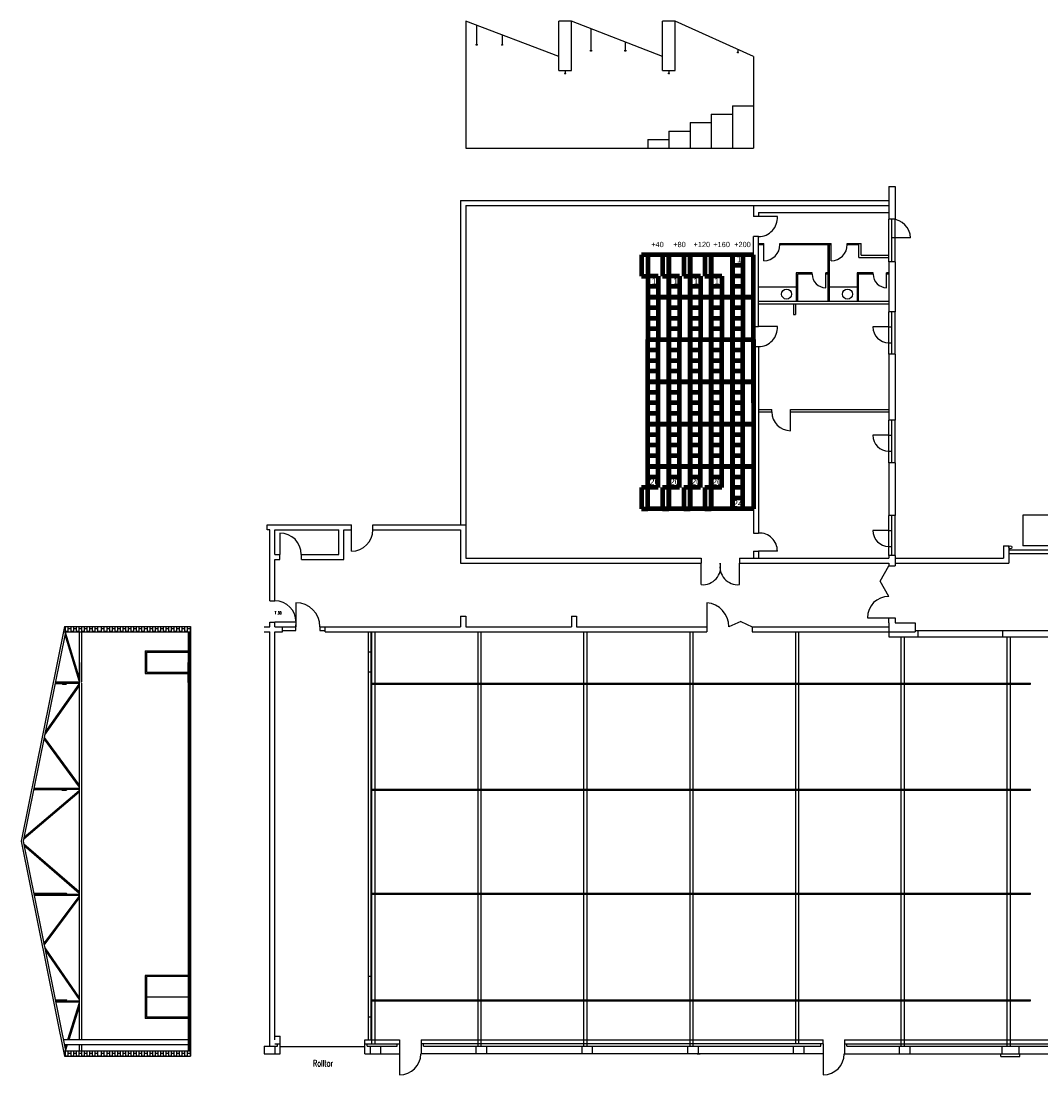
# Model space of a CAD drawing. Extents: x -72180 to 1827, y -17587 to 32277.
# Tile 1 of 3: x -72180 to -23993, y -17527 to 32277. Entities that reach past the tile are written whole.
import ezdxf

# ---------------------------------------------------------------- set-up
doc = ezdxf.new("R2010")
doc.units = 0
doc.header["$LTSCALE"] = 0.3
doc.header["$MEASUREMENT"] = 0
doc.linetypes.add('AUSGEZOGEN', pattern=[0])
doc.linetypes.add('GESTRICHELT', pattern=[0.75, 0.5, -0.25])
doc.layers.get('0').update_dxf_attribs({"linetype": 'AUSGEZOGEN'})
doc.layers.add('Tribühne', color=5, linetype='CONTINUOUS')
doc.styles.add('ARIAL', font='ARIAL')
doc.styles.add('SIMPLEX7', font='simplexn.shx', dxfattribs={"width": 0.7})

msp = doc.modelspace()

# ---------------------------------------------------------------- linework, layer by layer
at = {"ltscale": 500}
for p, q in [((-51172, 32277), (-51172, 26277)), ((-46772, 30607), (-51172, 32277)), ((-50654, 32081), (-50654, 31182)), ((-46772, 29937), (-46772, 32277)), ((-46172, 32277), (-46772, 32277)), ((-46172, 29937), (-46172, 32277)), ((-41872, 30607), (-46172, 32277)), ((-45253, 31920), (-45253, 30903)), ((-41272, 32277), (-41872, 32277)), ((-41872, 29937), (-41872, 32277)), ((-41272, 29937), (-41272, 32277)), ((-37572, 30607), (-41272, 32277)), ((-49454, 31625), (-49454, 31182)), ((-43630, 31290), (-43630, 30903)), ((-38311, 30941), (-38311, 30822)), ((-37572, 30607), (-37572, 26277)), ((-46772, 29937), (-46172, 29937)), ((-46472, 29937), (-46472, 29828)), ((-41872, 29937), (-41272, 29937)), ((-41572, 29937), (-41572, 29828)), ((-51172, 26277), (-37572, 26277)), ((-37332, 23233), (-37332, 23043)), ((-37572, 17843), (-37572, 22093)), ((-37332, 17843), (-37332, 22093)), ((-37572, 8083), (-37332, 8083)), ((-37572, 7223), (-37332, 7223)), ((-60192, -15872), (-60192, 3413)), ((-55772, -15872), (-55772, 3413)), ((-55642, -15872), (-55642, 3413)), ((-55642, 2453), (-55772, 2453)), ((-69330, 1018), (-69330, 1960)), ((-64280, 1018), (-64280, 1960)), ((-55642, 1503), (-55772, 1503)), ((-55642, -12882), (-55772, -12882)), ((-66250, -13842), (-64280, -13842)), ((-55642, -14802), (-55772, -14802)), ((-55942, -16200), (-59942, -16200))]:
    msp.add_line(p, q, dxfattribs=at)
for p, q in [((-31182, 24463), (-30882, 24463)), ((-31182, 24463), (-31182, 23233)), ((-30882, 24463), (-30882, 23473)), ((-51412, 23803), (-51412, 8473)), ((-51412, 23803), (-31182, 23803)), ((-51172, 23563), (-51172, 6893)), ((-51172, 23563), (-31182, 23563)), ((-37572, 23563), (-37572, 23043)), ((-30882, 23473), (-30882, 22913)), ((-37332, 23043), (-37572, 23043)), ((-37332, 23043), (-37572, 23043)), ((-37332, 23233), (-31182, 23233)), ((-36447, 23043), (-37332, 23043)), ((-31182, 23233), (-31182, 22913)), ((-30882, 22913), (-31182, 22913)), ((-31182, 20903), (-31182, 22913)), ((-31042, 20903), (-31042, 22913)), ((-30882, 20903), (-30882, 22913)), ((-37332, 22093), (-37572, 22093)), ((-30157, 22028), (-31042, 22028)), ((-37332, 21771), (-37082, 21771)), ((-37332, 21711), (-37082, 21711)), ((-37082, 21711), (-37082, 21771)), ((-37082, 20951), (-37082, 21711)), ((-36322, 21771), (-33902, 21771)), ((-36322, 21711), (-36322, 21771)), ((-36322, 21711), (-33902, 21711)), ((-34062, 21711), (-34062, 19033)), ((-34002, 21711), (-34002, 19033)), ((-33902, 21711), (-33902, 21771)), ((-33902, 20951), (-33902, 21711)), ((-33142, 21711), (-33142, 21771)), ((-33142, 21771), (-32492, 21771)), ((-33142, 21711), (-32592, 21711)), ((-32592, 21111), (-32592, 21711)), ((-32492, 21211), (-32492, 21771)), ((-32592, 21111), (-31182, 21111)), ((-32492, 21211), (-31182, 21211)), ((-31182, 20903), (-31182, 18538)), ((-30882, 20903), (-31182, 20903)), ((-30882, 20903), (-30882, 18538)), ((-35562, 20372), (-35562, 19033)), ((-34797, 20372), (-35562, 20372)), ((-35502, 20312), (-35502, 19033)), ((-34797, 20312), (-35502, 20312)), ((-34797, 20312), (-34797, 20372)), ((-34062, 20372), (-34162, 20372)), ((-34162, 20312), (-34162, 20372)), ((-34062, 20312), (-34162, 20312)), ((-34162, 19677), (-34162, 20312)), ((-32682, 20372), (-32682, 19033)), ((-31917, 20372), (-32682, 20372)), ((-32622, 20312), (-32622, 19033)), ((-31917, 20312), (-32622, 20312)), ((-31917, 20312), (-31917, 20372)), ((-31182, 20372), (-31282, 20372)), ((-31282, 20312), (-31282, 20372)), ((-31182, 20312), (-31282, 20312)), ((-31282, 19677), (-31282, 20312)), ((-35562, 19702), (-37332, 19702)), ((-32682, 19702), (-34002, 19702)), ((-37332, 19033), (-31182, 19033)), ((-37332, 18918), (-31182, 18918)), ((-35682, 18918), (-35682, 18418)), ((-35582, 18918), (-35582, 18418)), ((-30882, 18538), (-31182, 18538)), ((-31182, 16528), (-31182, 18538)), ((-31042, 16528), (-31042, 18538)), ((-30882, 16528), (-30882, 18538)), ((-35682, 18418), (-35582, 18418)), ((-37572, 17843), (-37332, 17843)), ((-37572, 17843), (-37332, 17843)), ((-36447, 17843), (-37332, 17843)), ((-31182, 17829), (-31934, 17829)), ((-31182, 17829), (-31042, 17829)), ((-31182, 17076), (-31042, 17076)), ((-37572, 16893), (-37572, 8083)), ((-37572, 16893), (-37332, 16893)), ((-37332, 16893), (-37332, 8083)), ((-31182, 16528), (-31182, 13413)), ((-30882, 16528), (-31182, 16528)), ((-30882, 16528), (-30882, 13413)), ((-37332, 13918), (-36708, 13918)), ((-37332, 13803), (-36708, 13803)), ((-36708, 13803), (-36708, 13918)), ((-35823, 13803), (-35823, 13918)), ((-35823, 13918), (-34692, 13918)), ((-35823, 12918), (-35823, 13803)), ((-35823, 13803), (-34692, 13803)), ((-34692, 13918), (-31182, 13918)), ((-34692, 13803), (-31182, 13803)), ((-30882, 13413), (-31182, 13413)), ((-31182, 11403), (-31182, 13413)), ((-31042, 11403), (-31042, 13413)), ((-30882, 11403), (-30882, 13413)), ((-31182, 12704), (-31934, 12704)), ((-31182, 12704), (-31042, 12704)), ((-31182, 11951), (-31042, 11951)), ((-31182, 11403), (-31182, 8913)), ((-30882, 11403), (-31182, 11403)), ((-30882, 11403), (-30882, 8913)), ((-30882, 8913), (-31182, 8913)), ((-31182, 7028), (-31182, 8913)), ((-31042, 7028), (-31042, 8913)), ((-30882, 7028), (-30882, 8913)), ((-51412, 8233), (-51412, 6653)), ((-31182, 8204), (-31934, 8204)), ((-31182, 8204), (-31042, 8204)), ((-37572, 7223), (-37572, 6893)), ((-37332, 7223), (-37332, 6893)), ((-36447, 7223), (-37332, 7223)), ((-31182, 7451), (-31042, 7451)), ((-31182, 7028), (-31182, 6893)), ((-30882, 7028), (-31182, 7028)), ((-30882, 7028), (-30882, 6538)), ((-51412, 6653), (-40042, 6653)), ((-51172, 6893), (-40042, 6893)), ((-40042, 6893), (-40042, 6653)), ((-40042, 5643), (-40042, 6653)), ((-38242, 6893), (-37182, 6893)), ((-38242, 6893), (-38242, 6653)), ((-38242, 6653), (-31182, 6653)), ((-38242, 5643), (-38242, 6653)), ((-37182, 6893), (-31182, 6893)), ((-31182, 6653), (-31182, 6538)), ((-31182, 6538), (-30882, 6538)), ((-70129, 3663), (-72180, -6487)), ((-70129, 3663), (-64175, 3663)), ((-64175, 3663), (-64175, -16637)), ((-59192, 3478), (-59192, 3742)), ((-58057, 3653), (-58057, 3478)), ((-70082, 3393), (-72078, -6487)), ((-70180, 3413), (-70082, 3393)), ((-70180, 3413), (-70082, 3393)), ((-70180, 3413), (-64175, 3413)), ((-69430, 1099), (-70102, 3274)), ((-69430, 1274), (-70083, 3387)), ((-69430, 3413), (-69330, 3413)), ((-69430, 3413), (-69330, 3413)), ((-69430, 3413), (-69430, -15872)), ((-69330, 3413), (-69330, 1043)), ((-64280, 3413), (-64280, -16387)), ((-64235, 3413), (-64235, -16387)), ((-55615, 3413), (-55615, -16062)), ((-55465, 3413), (-55465, -16062)), ((-50605, 3413), (-50605, -16162)), ((-50455, 3413), (-50455, -16162)), ((-45605, 3413), (-45605, -16162)), ((-45455, 3413), (-45455, -16162)), ((-40585, 3413), (-40585, -16162)), ((-40435, 3413), (-40435, -16162)), ((-35595, 3413), (-35595, -16062)), ((-35445, 3413), (-35445, -16062)), ((-30595, -16162), (-30595, 3173)), ((-30445, -16162), (-30445, 3173)), ((-25585, -16162), (-25585, 3173)), ((-25435, -16162), (-25435, 3173)), ((-66310, 2513), (-64175, 2513)), ((-66310, 2513), (-66310, 1443)), ((-66250, 2453), (-64175, 2453)), ((-66250, 2453), (-66250, 1503)), ((-66250, 1503), (-64175, 1503)), ((-70572, 1043), (-69430, 1043)), ((-70572, 1043), (-69430, 1043)), ((-70572, 1043), (-69430, 1043)), ((-66310, 1443), (-64175, 1443)), ((-71061, -1456), (-69430, 852)), ((-71038, -1339), (-69430, 937)), ((-70583, 993), (-69430, 993)), ((-70583, 993), (-69430, 993)), ((-70572, 993), (-69430, 993)), ((-69330, 993), (-69330, -15872)), ((-71100, -1649), (-69430, -3921)), ((-71087, -1583), (-69430, -3837)), ((-71572, -3977), (-69430, -3977)), ((-71572, -3977), (-69430, -3977)), ((-72055, -6374), (-69430, -4149)), ((-72039, -6295), (-69430, -4083)), ((-71583, -4027), (-69430, -4027)), ((-71583, -4027), (-69430, -4027)), ((-72180, -6487), (-70129, -16637)), ((-72078, -6487), (-70082, -16367)), ((-72055, -6601), (-69430, -8866)), ((-72039, -6679), (-69430, -8931)), ((-71583, -8987), (-69430, -8987)), ((-71572, -9037), (-69430, -9037)), ((-71100, -11325), (-69430, -9093)), ((-71087, -11391), (-69430, -9178)), ((-71061, -11518), (-69430, -13882)), ((-71038, -11635), (-69430, -13966)), ((-64280, -12822), (-66310, -12822)), ((-66310, -12822), (-66310, -14862)), ((-64280, -12882), (-66250, -12882)), ((-66250, -12882), (-66250, -14802)), ((-70555, -14022), (-69430, -14022)), ((-70545, -14072), (-69430, -14072)), ((-70545, -14072), (-69430, -14072)), ((-69430, -14128), (-69982, -15872)), ((-69430, -14303), (-69928, -15872)), ((-64175, -16637), (-64175, -13949)), ((-64280, -14862), (-66310, -14862)), ((-64280, -14802), (-66250, -14802)), ((-64280, -15872), (-70182, -15872)), ((-70180, -16387), (-70082, -16367)), ((-70180, -16387), (-64175, -16387)), ((-64280, -16112), (-70133, -16112)), ((-70058, -16112), (-70102, -16249)), ((-70004, -16112), (-70083, -16361)), ((-69430, -16112), (-69430, -16387)), ((-69430, -16387), (-69330, -16387)), ((-69330, -16112), (-69330, -16387)), ((-70129, -16637), (-64175, -16637))]:
    msp.add_line(p, q)
at = {"color": 7}
for p, q in [((-60557, 8473), (-56572, 8473)), ((-60557, 8233), (-60557, 8473)), ((-56572, 8233), (-56572, 8473)), ((-55562, 8233), (-55562, 8473)), ((-55562, 8473), (-51172, 8473)), ((-51172, 8473), (-51172, 6893)), ((-20742, 8933), (-24852, 8933)), ((-24852, 8933), (-24852, 7483)), ((-60432, 8233), (-60557, 8233)), ((-60432, 4880), (-60432, 8233)), ((-60192, 8233), (-57169, 8233)), ((-60192, 7073), (-60192, 8233)), ((-59949, 8083), (-59949, 7073)), ((-57169, 7073), (-57169, 8233)), ((-56929, 8233), (-56572, 8233)), ((-56929, 6833), (-56929, 8233)), ((-56572, 7223), (-56572, 8233)), ((-55562, 8233), (-51412, 8233)), ((-51412, 8233), (-51412, 6653)), ((-25757, 7483), (-25517, 7483)), ((-25757, 7483), (-25757, 6893)), ((-25517, 7483), (-25517, 6653)), ((-18702, 7483), (-24852, 7483)), ((-60192, 7073), (-59949, 7073)), ((-59949, 6833), (-59949, 7073)), ((-58929, 7073), (-57169, 7073)), ((-58929, 6833), (-58929, 7073)), ((-30882, 7028), (-31182, 7028)), ((-31182, 7028), (-31182, 6893)), ((-30882, 7028), (-30882, 6538)), ((-25517, 7283), (-23252, 7283)), ((-25517, 7108), (-23252, 7108)), ((-60192, 6833), (-59949, 6833)), ((-60192, 4880), (-60192, 6833)), ((-58929, 6833), (-56929, 6833)), ((-51412, 6653), (-40042, 6653)), ((-51172, 6893), (-40042, 6893)), ((-40042, 5643), (-40042, 6653)), ((-38242, 6893), (-37422, 6893)), ((-38242, 6653), (-31182, 6653)), ((-38242, 5643), (-38242, 6653)), ((-37182, 6893), (-31182, 6893)), ((-31582, 5813), (-31182, 6538)), ((-31182, 6653), (-31182, 6538)), ((-31182, 6538), (-30882, 6538)), ((-30882, 6893), (-25757, 6893)), ((-30882, 6653), (-25517, 6653)), ((-31182, 5088), (-31582, 5813)), ((-60432, 4880), (-60192, 4880)), ((-59192, 4788), (-59192, 3653)), ((-39772, 4788), (-39772, 3653)), ((-51412, 4153), (-51412, 3653)), ((-51412, 4153), (-51172, 4153)), ((-51172, 4153), (-51172, 3653)), ((-46172, 4153), (-45932, 4153)), ((-46172, 4153), (-46172, 3653)), ((-45932, 4153), (-45932, 3653)), ((-32192, 4078), (-31182, 4078)), ((-31182, 4078), (-30882, 4078)), ((-31182, 3838), (-31182, 4078)), ((-30882, 4078), (-30882, 3838)), ((-60694, 3653), (-60432, 3653)), ((-60432, 3875), (-60192, 3875)), ((-60432, 3653), (-60432, 3875)), ((-59187, 3875), (-60192, 3875)), ((-60192, 3653), (-60192, 3875)), ((-60192, 3653), (-59822, 3653)), ((-59822, 3653), (-59192, 3653)), ((-59822, 3413), (-59822, 3653)), ((-58057, 3653), (-57812, 3653)), ((-57812, 3413), (-57812, 3653)), ((-57812, 3653), (-51412, 3653)), ((-51172, 3653), (-46172, 3653)), ((-45932, 3653), (-39772, 3653)), ((-39772, 3653), (-39772, 3413)), ((-38167, 3903), (-38735, 3653)), ((-38167, 3903), (-37642, 3653)), ((-37642, 3653), (-31182, 3653)), ((-37642, 3653), (-37642, 3413)), ((-31182, 3838), (-31182, 3653)), ((-31182, 3653), (-31182, 3173)), ((-30882, 3838), (-29932, 3838)), ((-29932, 3838), (-29932, 3413)), ((-60694, 3413), (-60432, 3413)), ((-60432, -16162), (-60432, 3413)), ((-60192, 3413), (-59822, 3413)), ((-59822, 3478), (-59192, 3478)), ((-58057, 3478), (-57812, 3478)), ((-57812, 3413), (-39772, 3413)), ((-37642, 3413), (-29932, 3413)), ((-31182, 3173), (-29807, 3173)), ((-29932, 3473), (-29807, 3473)), ((-29807, 3473), (-25807, 3473)), ((-29807, 3473), (-29807, 3173)), ((-29807, 3173), (-25807, 3173)), ((-25807, 3473), (-25807, 3173)), ((-25807, 3473), (-22397, 3473)), ((-25807, 3173), (-22397, 3173)), ((-60192, -15697), (-59942, -15697)), ((-59942, -16527), (-59942, -15697)), ((-55942, -16527), (-55942, -15872)), ((-55942, -15872), (-54292, -15872)), ((-54292, -15872), (-54292, -16062)), ((-53282, -15872), (-53282, -16062)), ((-53282, -15872), (-34282, -15872)), ((-34282, -16062), (-34282, -15872)), ((-33272, -15872), (-22452, -15872)), ((-33272, -15872), (-33272, -16527)), ((-60694, -16162), (-60057, -16162)), ((-60692, -16162), (-60692, -16527)), ((-60192, -16062), (-59942, -16062)), ((-60192, -16162), (-60192, -16527)), ((-60057, -16162), (-60057, -16062)), ((-55942, -16062), (-54292, -16062)), ((-55827, -16162), (-55827, -16062)), ((-55827, -16162), (-54407, -16162)), ((-55692, -16162), (-55692, -16527)), ((-55192, -16162), (-55192, -16527)), ((-54407, -16062), (-54292, -16062)), ((-54407, -16162), (-54407, -16062)), ((-54292, -16062), (-54292, -16527)), ((-34282, -16062), (-53282, -16062)), ((-53282, -16062), (-53282, -16527)), ((-53167, -16062), (-53282, -16062)), ((-53167, -16162), (-53167, -16062)), ((-53167, -16162), (-34397, -16162)), ((-50692, -16162), (-50692, -16527)), ((-50192, -16162), (-50192, -16527)), ((-45692, -16162), (-45692, -16527)), ((-45192, -16162), (-45192, -16527)), ((-40692, -16162), (-40692, -16527)), ((-40192, -16162), (-40192, -16527)), ((-35692, -16162), (-35692, -16527)), ((-35192, -16162), (-35192, -16527)), ((-34397, -16162), (-34397, -16062)), ((-34282, -16062), (-34282, -16527)), ((-33272, -16062), (-32272, -16062)), ((-33157, -16162), (-33157, -16062)), ((-33157, -16162), (-27529, -16162)), ((-32272, -16062), (-27529, -16062)), ((-30692, -16162), (-30692, -16527)), ((-30192, -16162), (-30192, -16527)), ((-27529, -16062), (-22452, -16062)), ((-27529, -16162), (-22567, -16162)), ((-25842, -16162), (-25042, -16162)), ((-25842, -16162), (-25842, -16527)), ((-25042, -16162), (-25042, -16527)), ((-60694, -16527), (-59942, -16527)), ((-55942, -16527), (-54292, -16527)), ((-54292, -16527), (-54292, -17527)), ((-34282, -16527), (-53282, -16527)), ((-34282, -16527), (-34282, -17527)), ((-33272, -16527), (-32272, -16527)), ((-32272, -16527), (-27529, -16527)), ((-27529, -16527), (-22452, -16527)), ((-25892, -16652), (-25892, -16527)), ((-25892, -16527), (-24992, -16527)), ((-25892, -16652), (-24992, -16652)), ((-24992, -16652), (-24992, -16527))]:
    msp.add_line(p, q, dxfattribs=at)
at = {"color": 0}
for p, q in [((-70090, 3559), (-70150, 3559)), ((-70090, 3663), (-70090, 3413)), ((-69963, 3663), (-69963, 3413)), ((-69836, 3559), (-69963, 3559)), ((-69836, 3663), (-69836, 3413)), ((-69709, 3663), (-69709, 3413)), ((-69582, 3559), (-69709, 3559)), ((-69582, 3663), (-69582, 3413)), ((-69455, 3663), (-69455, 3413)), ((-69328, 3559), (-69455, 3559)), ((-69328, 3663), (-69328, 3413)), ((-69201, 3663), (-69201, 3413)), ((-69074, 3559), (-69201, 3559)), ((-69074, 3663), (-69074, 3413)), ((-68947, 3663), (-68947, 3413)), ((-68820, 3559), (-68947, 3559)), ((-68820, 3663), (-68820, 3413)), ((-68693, 3663), (-68693, 3413)), ((-68566, 3559), (-68693, 3559)), ((-68566, 3663), (-68566, 3413)), ((-68389, 3663), (-68389, 3413)), ((-68262, 3559), (-68389, 3559)), ((-68262, 3663), (-68262, 3413)), ((-68135, 3663), (-68135, 3413)), ((-68008, 3559), (-68135, 3559)), ((-68008, 3663), (-68008, 3413)), ((-67881, 3663), (-67881, 3413)), ((-67754, 3559), (-67881, 3559)), ((-67754, 3663), (-67754, 3413)), ((-67627, 3663), (-67627, 3413)), ((-67500, 3559), (-67627, 3559)), ((-67500, 3663), (-67500, 3413)), ((-67373, 3663), (-67373, 3413)), ((-67246, 3559), (-67373, 3559)), ((-67246, 3663), (-67246, 3413)), ((-67119, 3663), (-67119, 3413)), ((-66992, 3559), (-67119, 3559)), ((-66992, 3663), (-66992, 3413)), ((-66865, 3663), (-66865, 3413)), ((-66738, 3559), (-66865, 3559)), ((-66738, 3663), (-66738, 3413)), ((-66611, 3663), (-66611, 3413)), ((-66484, 3559), (-66611, 3559)), ((-66484, 3663), (-66484, 3413)), ((-66357, 3663), (-66357, 3413)), ((-66230, 3559), (-66357, 3559)), ((-66230, 3663), (-66230, 3413)), ((-66103, 3663), (-66103, 3413)), ((-65976, 3559), (-66103, 3559)), ((-65976, 3663), (-65976, 3413)), ((-65849, 3663), (-65849, 3413)), ((-65722, 3559), (-65849, 3559)), ((-65722, 3663), (-65722, 3413)), ((-65595, 3663), (-65595, 3413)), ((-65468, 3559), (-65595, 3559)), ((-65468, 3663), (-65468, 3413)), ((-65341, 3663), (-65341, 3413)), ((-65214, 3559), (-65341, 3559)), ((-65214, 3663), (-65214, 3413)), ((-65087, 3663), (-65087, 3413)), ((-64960, 3559), (-65087, 3559)), ((-64960, 3663), (-64960, 3413)), ((-64833, 3663), (-64833, 3413)), ((-64706, 3559), (-64833, 3559)), ((-64706, 3663), (-64706, 3413)), ((-64579, 3663), (-64579, 3413)), ((-64452, 3559), (-64579, 3559)), ((-64452, 3663), (-64452, 3413)), ((-64325, 3663), (-64325, 3413)), ((-64198, 3559), (-64325, 3559)), ((-64198, 3663), (-64198, 3413)), ((-69963, 3432), (-70090, 3432)), ((-69709, 3432), (-69836, 3432)), ((-69455, 3432), (-69582, 3432)), ((-69201, 3432), (-69328, 3432)), ((-68947, 3432), (-69074, 3432)), ((-68693, 3432), (-68820, 3432)), ((-68389, 3432), (-68566, 3432)), ((-68135, 3432), (-68262, 3432)), ((-67881, 3432), (-68008, 3432)), ((-67627, 3432), (-67754, 3432)), ((-67373, 3432), (-67500, 3432)), ((-67119, 3432), (-67246, 3432)), ((-66865, 3432), (-66992, 3432)), ((-66611, 3432), (-66738, 3432)), ((-66357, 3432), (-66484, 3432)), ((-66103, 3432), (-66230, 3432)), ((-65849, 3432), (-65976, 3432)), ((-65595, 3432), (-65722, 3432)), ((-65341, 3432), (-65468, 3432)), ((-65087, 3432), (-65214, 3432)), ((-64833, 3432), (-64960, 3432)), ((-64579, 3432), (-64706, 3432)), ((-64325, 3432), (-64452, 3432)), ((-64175, 3432), (-64198, 3432)), ((-70090, -16387), (-70090, -16637)), ((-69963, -16387), (-69963, -16637)), ((-69836, -16387), (-69836, -16637)), ((-69709, -16387), (-69709, -16637)), ((-69582, -16387), (-69582, -16637)), ((-69455, -16387), (-69455, -16637)), ((-69328, -16387), (-69328, -16637)), ((-69201, -16387), (-69201, -16637)), ((-69074, -16387), (-69074, -16637)), ((-68947, -16387), (-68947, -16637)), ((-68820, -16387), (-68820, -16637)), ((-68693, -16387), (-68693, -16637)), ((-68566, -16387), (-68566, -16637)), ((-68389, -16387), (-68389, -16637)), ((-68262, -16387), (-68262, -16637)), ((-68135, -16387), (-68135, -16637)), ((-68008, -16387), (-68008, -16637)), ((-67881, -16387), (-67881, -16637)), ((-67754, -16387), (-67754, -16637)), ((-67627, -16387), (-67627, -16637)), ((-67500, -16387), (-67500, -16637)), ((-67373, -16387), (-67373, -16637)), ((-67246, -16387), (-67246, -16637)), ((-67119, -16387), (-67119, -16637)), ((-66992, -16387), (-66992, -16637)), ((-66865, -16387), (-66865, -16637)), ((-66738, -16387), (-66738, -16637)), ((-66611, -16387), (-66611, -16637)), ((-66484, -16387), (-66484, -16637)), ((-66357, -16387), (-66357, -16637)), ((-66230, -16387), (-66230, -16637)), ((-66103, -16387), (-66103, -16637)), ((-65976, -16387), (-65976, -16637)), ((-65849, -16387), (-65849, -16637)), ((-65722, -16387), (-65722, -16637)), ((-65595, -16387), (-65595, -16637)), ((-65468, -16387), (-65468, -16637)), ((-65341, -16387), (-65341, -16637)), ((-65214, -16387), (-65214, -16637)), ((-65087, -16387), (-65087, -16637)), ((-64960, -16387), (-64960, -16637)), ((-64833, -16387), (-64833, -16637)), ((-64706, -16387), (-64706, -16637)), ((-64579, -16387), (-64579, -16637)), ((-64452, -16387), (-64452, -16637)), ((-64325, -16387), (-64325, -16637)), ((-64198, -16387), (-64198, -16637)), ((-70090, -16507), (-70155, -16507)), ((-69963, -16634), (-70090, -16634)), ((-69836, -16507), (-69963, -16507)), ((-69709, -16634), (-69836, -16634)), ((-69582, -16507), (-69709, -16507)), ((-69455, -16634), (-69582, -16634)), ((-69328, -16507), (-69455, -16507)), ((-69201, -16634), (-69328, -16634)), ((-69074, -16507), (-69201, -16507)), ((-68947, -16634), (-69074, -16634)), ((-68820, -16507), (-68947, -16507)), ((-68693, -16634), (-68820, -16634)), ((-68566, -16507), (-68693, -16507)), ((-68389, -16634), (-68566, -16634)), ((-68262, -16507), (-68389, -16507)), ((-68135, -16634), (-68262, -16634)), ((-68008, -16507), (-68135, -16507)), ((-67881, -16634), (-68008, -16634)), ((-67754, -16507), (-67881, -16507)), ((-67627, -16634), (-67754, -16634)), ((-67500, -16507), (-67627, -16507)), ((-67373, -16634), (-67500, -16634)), ((-67246, -16507), (-67373, -16507)), ((-67119, -16634), (-67246, -16634)), ((-66992, -16507), (-67119, -16507)), ((-66865, -16634), (-66992, -16634)), ((-66738, -16507), (-66865, -16507)), ((-66611, -16634), (-66738, -16634)), ((-66484, -16507), (-66611, -16507)), ((-66357, -16634), (-66484, -16634)), ((-66230, -16507), (-66357, -16507)), ((-66103, -16634), (-66230, -16634)), ((-65976, -16507), (-66103, -16507)), ((-65849, -16634), (-65976, -16634)), ((-65722, -16507), (-65849, -16507)), ((-65595, -16634), (-65722, -16634)), ((-65468, -16507), (-65595, -16507)), ((-65341, -16634), (-65468, -16634)), ((-65214, -16507), (-65341, -16507)), ((-65087, -16634), (-65214, -16634)), ((-64960, -16507), (-65087, -16507)), ((-64833, -16634), (-64960, -16634)), ((-64706, -16507), (-64833, -16507)), ((-64579, -16634), (-64706, -16634)), ((-64452, -16507), (-64579, -16507)), ((-64325, -16634), (-64452, -16634)), ((-64198, -16507), (-64325, -16507)), ((-64175, -16634), (-64198, -16634))]:
    msp.add_line(p, q, dxfattribs=at)
at = {"color": 5, "ltscale": 500}
for p, q in [((-70240, 963), (-70572, 963)), ((-70240, 975), (-70570, 975)), ((-70216, 993), (-70044, 993)), ((-70216, 969), (-70216, 969)), ((-70216, 945), (-70044, 945)), ((-55642, 993), (-24485, 993)), ((-55642, 945), (-24485, 945)), ((-70270, -4057), (-71587, -4057)), ((-70270, -4045), (-71584, -4045)), ((-70246, -4027), (-70044, -4027)), ((-70246, -4075), (-70044, -4075)), ((-70216, -4051), (-70216, -4051)), ((-55642, -4027), (-24485, -4027)), ((-55642, -4075), (-24485, -4075)), ((-70270, -8957), (-71579, -8957)), ((-70246, -8939), (-70044, -8939)), ((-70216, -8963), (-70216, -8963)), ((-55642, -8939), (-24485, -8939)), ((-70270, -8969), (-71576, -8969)), ((-70246, -8987), (-70044, -8987)), ((-55642, -8987), (-24485, -8987)), ((-70270, -13992), (-70561, -13992)), ((-70270, -14004), (-70559, -14004)), ((-70246, -13974), (-70044, -13974)), ((-70246, -14022), (-70044, -14022)), ((-70216, -13998), (-70216, -13998)), ((-55642, -13974), (-24485, -13974)), ((-55642, -14022), (-24485, -14022))]:
    msp.add_line(p, q, dxfattribs=at)
at = {"color": 5}
for p, q in [((-24485, 945), (-24485, 993)), ((-24485, -4075), (-24485, -4027)), ((-24485, -8987), (-24485, -8939)), ((-24485, -14022), (-24485, -13974))]:
    msp.add_line(p, q, dxfattribs=at)
at = {"color": 7, "linetype": 'GESTRICHELT', "ltscale": 2}
msp.add_line((-40242, -16527), (-40097, -16527), dxfattribs=at)
at = {"ltscale": 500}
for centre in [(-50654, 31157), (-49454, 31157), (-45253, 30878), (-43630, 30878), (-38311, 30797), (-46472, 29803), (-41572, 29803)]:
    msp.add_circle(centre, 25, dxfattribs=at)
for centre in [(-36011, 19375), (-33131, 19375)]:
    msp.add_circle(centre, 238)
at = {"color": 7}
msp.add_circle((-25442, 7408), 75, dxfattribs=at)
at = {"color": 5, "ltscale": 500}
for centre in [(-70216, 969), (-70044, 969), (-70246, -4051), (-70044, -4051), (-70246, -8963), (-70044, -8963), (-70246, -13998), (-70044, -13998)]:
    msp.add_circle(centre, 24, dxfattribs=at)
for centre, radius, start, end in [((-37333, 22981), 889, 270.0967, 3.9607), ((-31042, 22028), 885, 0, 90), ((-37082, 21711), 760, 270, 0), ((-33902, 21711), 760, 270, 0), ((-34162, 20312), 635, 180, 270), ((-31282, 20312), 635, 180, 270), ((-37333, 17781), 889, 270.0967, 3.9607), ((-31182, 17829), 752, 180, 270), ((-35823, 13803), 885, 180, 270), ((-31182, 12704), 752, 180, 270), ((-37290, 7240), 844, 358.8399, 92.8017), ((-31182, 8204), 752, 180, 270), ((-39973, 6488), 848, 265.3805, 11.2117), ((-38310, 6488), 848, 168.7883, 274.6195)]:
    msp.add_arc(centre, radius, start, end)
at = {"color": 7}
for centre, radius, start, end in [((-59949, 7073), 1010, 0, 90), ((-56572, 8233), 1010, 270, 360), ((-31182, 4078), 1010, 90, 180), ((-60192, 3875), 1005, 0, 90), ((-59192, 3653), 1135, 0, 90), ((-39878, 3649), 1143, 0.1748, 84.6722), ((-54292, -16527), 1000, 270, 0), ((-34282, -16527), 1000, 270, 0), ((-34282, -16527), 1000, 270, 0)]:
    msp.add_arc(centre, radius, start, end, dxfattribs=at)
at = {"layer": 'Tribühne', "ltscale": 500}
for p, q in [((-38572, 28277), (-38572, 26277)), ((-38572, 28277), (-37572, 28277)), ((-40572, 27477), (-40572, 26277)), ((-40572, 27477), (-39572, 27477)), ((-39572, 27877), (-39572, 26277)), ((-39572, 27877), (-38572, 27877)), ((-41572, 27077), (-41572, 26277)), ((-41572, 27077), (-40572, 27077)), ((-42572, 26677), (-42572, 26277)), ((-42572, 26677), (-41572, 26677))]:
    msp.add_line(p, q, dxfattribs=at)
at = {"layer": 'Tribühne', "lineweight": 106, "ltscale": 500}
for p, q in [((-42572, 21228), (-42872, 21228)), ((-42872, 21228), (-42872, 20728)), ((-41572, 21228), (-41872, 21228)), ((-41872, 21228), (-41872, 20728)), ((-40572, 21228), (-40872, 21228)), ((-40872, 21228), (-40872, 20728)), ((-39572, 21228), (-39872, 21228)), ((-39872, 21228), (-39872, 20728)), ((-42872, 20728), (-42872, 20228)), ((-41872, 20728), (-41872, 20228)), ((-40872, 20728), (-40872, 20228)), ((-39872, 20728), (-39872, 20228)), ((-42872, 20228), (-42572, 20228)), ((-41872, 20228), (-41572, 20228)), ((-40872, 20228), (-40572, 20228)), ((-39872, 20228), (-39572, 20228)), ((-37572, 16228), (-37572, 18228)), ((-37572, 14228), (-37572, 16228)), ((-42572, 10228), (-42872, 10228)), ((-42872, 10228), (-42872, 9728)), ((-41572, 10228), (-41872, 10228)), ((-41872, 10228), (-41872, 9728)), ((-40572, 10228), (-40872, 10228)), ((-40872, 10228), (-40872, 9728)), ((-39572, 10228), (-39872, 10228)), ((-39872, 10228), (-39872, 9728)), ((-42872, 9728), (-42872, 9228)), ((-41872, 9728), (-41872, 9228)), ((-40872, 9728), (-40872, 9228)), ((-39872, 9728), (-39872, 9228)), ((-42872, 9228), (-42572, 9228)), ((-41872, 9228), (-41572, 9228)), ((-40872, 9228), (-40572, 9228)), ((-39872, 9228), (-39572, 9228))]:
    msp.add_line(p, q, dxfattribs=at)
at = {"layer": 'Tribühne', "color": 5, "lineweight": 106, "ltscale": 500}
for p, q in [((-41572, 21228), (-42572, 21228)), ((-42572, 21228), (-42572, 19228)), ((-41572, 19228), (-41572, 21228)), ((-40572, 21228), (-41572, 21228)), ((-41572, 21228), (-41572, 19228)), ((-40572, 19228), (-40572, 21228)), ((-39572, 21228), (-40572, 21228)), ((-40572, 21228), (-40572, 19228)), ((-39572, 19228), (-39572, 21228)), ((-38572, 21228), (-39572, 21228)), ((-39572, 21228), (-39572, 19228)), ((-38572, 19228), (-38572, 21228)), ((-37572, 21228), (-38572, 21228)), ((-38572, 21228), (-38572, 19228)), ((-38072, 21228), (-38072, 19228)), ((-37572, 19228), (-37572, 21228)), ((-38072, 20728), (-38572, 20728)), ((-42072, 20228), (-42572, 20228)), ((-42072, 20228), (-42072, 19228)), ((-41072, 20228), (-41572, 20228)), ((-41072, 20228), (-41072, 19228)), ((-40072, 20228), (-40572, 20228)), ((-40072, 20228), (-40072, 19228)), ((-39072, 20228), (-39572, 20228)), ((-39072, 20228), (-39072, 19228)), ((-38072, 20228), (-38572, 20228)), ((-42072, 19728), (-42572, 19728)), ((-41072, 19728), (-41572, 19728)), ((-40072, 19728), (-40572, 19728)), ((-39072, 19728), (-39572, 19728)), ((-38072, 19728), (-38572, 19728)), ((-41572, 19228), (-42572, 19228)), ((-42572, 19228), (-42572, 17228)), ((-41572, 19228), (-42572, 19228)), ((-42572, 19228), (-41572, 19228)), ((-42572, 19228), (-41572, 19228)), ((-42072, 19228), (-42072, 17228)), ((-41572, 17228), (-41572, 19228)), ((-40572, 19228), (-41572, 19228)), ((-41572, 19228), (-41572, 17228)), ((-40572, 19228), (-41572, 19228)), ((-41572, 19228), (-40572, 19228)), ((-41572, 19228), (-40572, 19228)), ((-41072, 19228), (-41072, 17228)), ((-40572, 17228), (-40572, 19228)), ((-39572, 19228), (-40572, 19228)), ((-40572, 19228), (-40572, 17228)), ((-39572, 19228), (-40572, 19228)), ((-40572, 19228), (-39572, 19228)), ((-40572, 19228), (-39572, 19228)), ((-40072, 19228), (-40072, 17228)), ((-39572, 17228), (-39572, 19228)), ((-38572, 19228), (-39572, 19228)), ((-39572, 19228), (-39572, 17228)), ((-38572, 19228), (-39572, 19228)), ((-39572, 19228), (-38572, 19228)), ((-39572, 19228), (-38572, 19228)), ((-39072, 19228), (-39072, 17228)), ((-38572, 17228), (-38572, 19228)), ((-37572, 19228), (-38572, 19228)), ((-38572, 19228), (-38572, 17228)), ((-37572, 19228), (-38572, 19228)), ((-38572, 19228), (-37572, 19228)), ((-38572, 19228), (-37572, 19228)), ((-38072, 19228), (-38072, 17228)), ((-37572, 17228), (-37572, 19228)), ((-42072, 18728), (-42572, 18728)), ((-41072, 18728), (-41572, 18728)), ((-40072, 18728), (-40572, 18728)), ((-39072, 18728), (-39572, 18728)), ((-38072, 18728), (-38572, 18728)), ((-42072, 18228), (-42572, 18228)), ((-41072, 18228), (-41572, 18228)), ((-40072, 18228), (-40572, 18228)), ((-39072, 18228), (-39572, 18228)), ((-38072, 18228), (-38572, 18228)), ((-42072, 17728), (-42572, 17728)), ((-41072, 17728), (-41572, 17728)), ((-40072, 17728), (-40572, 17728)), ((-39072, 17728), (-39572, 17728)), ((-38072, 17728), (-38572, 17728)), ((-42572, 17228), (-41572, 17228)), ((-42572, 15228), (-42572, 17228)), ((-42572, 17228), (-41572, 17228)), ((-42072, 15228), (-42072, 17228)), ((-41572, 17228), (-41572, 15228)), ((-41572, 17228), (-40572, 17228)), ((-41572, 15228), (-41572, 17228)), ((-41572, 17228), (-40572, 17228)), ((-41072, 15228), (-41072, 17228)), ((-40572, 17228), (-40572, 15228)), ((-40572, 17228), (-39572, 17228)), ((-40572, 15228), (-40572, 17228)), ((-40572, 17228), (-39572, 17228)), ((-40072, 15228), (-40072, 17228)), ((-39572, 17228), (-39572, 15228)), ((-39572, 17228), (-38572, 17228)), ((-39572, 15228), (-39572, 17228)), ((-39572, 17228), (-38572, 17228)), ((-39072, 15228), (-39072, 17228)), ((-38572, 17228), (-38572, 15228)), ((-38572, 17228), (-37572, 17228)), ((-38572, 15228), (-38572, 17228)), ((-38572, 17228), (-37572, 17228)), ((-38072, 15228), (-38072, 17228)), ((-37572, 17228), (-37572, 15228)), ((-42072, 16728), (-42572, 16728)), ((-41072, 16728), (-41572, 16728)), ((-40072, 16728), (-40572, 16728)), ((-39072, 16728), (-39572, 16728)), ((-38072, 16728), (-38572, 16728)), ((-42072, 16228), (-42572, 16228)), ((-41072, 16228), (-41572, 16228)), ((-40072, 16228), (-40572, 16228)), ((-39072, 16228), (-39572, 16228)), ((-38072, 16228), (-38572, 16228)), ((-42072, 15728), (-42572, 15728)), ((-41072, 15728), (-41572, 15728)), ((-40072, 15728), (-40572, 15728)), ((-39072, 15728), (-39572, 15728)), ((-38072, 15728), (-38572, 15728)), ((-41572, 15228), (-42572, 15228)), ((-42572, 13228), (-42572, 15228)), ((-42572, 15228), (-41572, 15228)), ((-42072, 13228), (-42072, 15228)), ((-41572, 15228), (-41572, 13228)), ((-40572, 15228), (-41572, 15228)), ((-41572, 13228), (-41572, 15228)), ((-41572, 15228), (-40572, 15228)), ((-41072, 13228), (-41072, 15228)), ((-40572, 15228), (-40572, 13228)), ((-39572, 15228), (-40572, 15228)), ((-40572, 13228), (-40572, 15228)), ((-40572, 15228), (-39572, 15228)), ((-40072, 13228), (-40072, 15228)), ((-39572, 15228), (-39572, 13228)), ((-38572, 15228), (-39572, 15228)), ((-39572, 13228), (-39572, 15228)), ((-39572, 15228), (-38572, 15228)), ((-39072, 13228), (-39072, 15228)), ((-38572, 15228), (-38572, 13228)), ((-37572, 15228), (-38572, 15228)), ((-38572, 13228), (-38572, 15228)), ((-38572, 15228), (-37572, 15228)), ((-38072, 13228), (-38072, 15228)), ((-37572, 15228), (-37572, 13228)), ((-42072, 14728), (-42572, 14728)), ((-41072, 14728), (-41572, 14728)), ((-40072, 14728), (-40572, 14728)), ((-39072, 14728), (-39572, 14728)), ((-38072, 14728), (-38572, 14728)), ((-42072, 14228), (-42572, 14228)), ((-41072, 14228), (-41572, 14228)), ((-40072, 14228), (-40572, 14228)), ((-39072, 14228), (-39572, 14228)), ((-38072, 14228), (-38572, 14228)), ((-42072, 13728), (-42572, 13728)), ((-41072, 13728), (-41572, 13728)), ((-40072, 13728), (-40572, 13728)), ((-39072, 13728), (-39572, 13728)), ((-38072, 13728), (-38572, 13728)), ((-41572, 13228), (-42572, 13228)), ((-42572, 11228), (-42572, 13228)), ((-42572, 13228), (-41572, 13228)), ((-42072, 11228), (-42072, 13228)), ((-41572, 13228), (-41572, 11228)), ((-40572, 13228), (-41572, 13228)), ((-41572, 11228), (-41572, 13228)), ((-41572, 13228), (-40572, 13228)), ((-41072, 11228), (-41072, 13228)), ((-40572, 13228), (-40572, 11228)), ((-39572, 13228), (-40572, 13228)), ((-40572, 11228), (-40572, 13228)), ((-40572, 13228), (-39572, 13228)), ((-40072, 11228), (-40072, 13228)), ((-39572, 13228), (-39572, 11228)), ((-38572, 13228), (-39572, 13228)), ((-39572, 11228), (-39572, 13228)), ((-39572, 13228), (-38572, 13228)), ((-39072, 11228), (-39072, 13228)), ((-38572, 13228), (-38572, 11228)), ((-37572, 13228), (-38572, 13228)), ((-38572, 11228), (-38572, 13228)), ((-38572, 13228), (-37572, 13228)), ((-38072, 11228), (-38072, 13228)), ((-37572, 13228), (-37572, 11228)), ((-42072, 12728), (-42572, 12728)), ((-41072, 12728), (-41572, 12728)), ((-40072, 12728), (-40572, 12728)), ((-39072, 12728), (-39572, 12728)), ((-38072, 12728), (-38572, 12728)), ((-42072, 12228), (-42572, 12228)), ((-41072, 12228), (-41572, 12228)), ((-40072, 12228), (-40572, 12228)), ((-39072, 12228), (-39572, 12228)), ((-38072, 12228), (-38572, 12228)), ((-42072, 11728), (-42572, 11728)), ((-41072, 11728), (-41572, 11728)), ((-40072, 11728), (-40572, 11728)), ((-39072, 11728), (-39572, 11728)), ((-38072, 11728), (-38572, 11728)), ((-41572, 11228), (-42572, 11228)), ((-41572, 11228), (-42572, 11228)), ((-42572, 9228), (-42572, 11228)), ((-42572, 11228), (-41572, 11228)), ((-42072, 10228), (-42072, 11228)), ((-41572, 11228), (-41572, 9228)), ((-40572, 11228), (-41572, 11228)), ((-40572, 11228), (-41572, 11228)), ((-41572, 9228), (-41572, 11228)), ((-41572, 11228), (-40572, 11228)), ((-41072, 10228), (-41072, 11228)), ((-40572, 11228), (-40572, 9228)), ((-39572, 11228), (-40572, 11228)), ((-39572, 11228), (-40572, 11228)), ((-40572, 9228), (-40572, 11228)), ((-40572, 11228), (-39572, 11228)), ((-40072, 10228), (-40072, 11228)), ((-39572, 11228), (-39572, 9228)), ((-38572, 11228), (-39572, 11228)), ((-38572, 11228), (-39572, 11228)), ((-39572, 9228), (-39572, 11228)), ((-39572, 11228), (-38572, 11228)), ((-39072, 10228), (-39072, 11228)), ((-38572, 11228), (-38572, 9228)), ((-37572, 11228), (-38572, 11228)), ((-37572, 11228), (-38572, 11228)), ((-38572, 9228), (-38572, 11228)), ((-38572, 11228), (-37572, 11228)), ((-38072, 9228), (-38072, 11228)), ((-37572, 11228), (-37572, 9228)), ((-42072, 10728), (-42572, 10728)), ((-41072, 10728), (-41572, 10728)), ((-40072, 10728), (-40572, 10728)), ((-39072, 10728), (-39572, 10728)), ((-38072, 10728), (-38572, 10728)), ((-42072, 10228), (-42572, 10228)), ((-41072, 10228), (-41572, 10228)), ((-40072, 10228), (-40572, 10228)), ((-39072, 10228), (-39572, 10228)), ((-38072, 10228), (-38572, 10228)), ((-38072, 9728), (-38572, 9728)), ((-41572, 9228), (-42572, 9228)), ((-40572, 9228), (-41572, 9228)), ((-39572, 9228), (-40572, 9228)), ((-38572, 9228), (-39572, 9228)), ((-37572, 9228), (-38572, 9228))]:
    msp.add_line(p, q, dxfattribs=at)

# ---------------------------------------------------------------- texts
at = {"color": 7, "style": 'SIMPLEX7', "width": 0.7}
for s, height, p in [('T 30', 125, (-60202, 4242)), ('Rolltor', 300, (-58385, -17124))]:
    msp.add_text(s, height=height, dxfattribs=at).set_placement(p)
at = {"layer": 'Tribühne', "lineweight": 106, "ltscale": 500, "attachment_point": 1, "style": 'ARIAL'}
for s, insert, char_height in [('+40', (-42405, 21844), 250), ('+80', (-41366, 21844), 250), ('+120', (-40407, 21844), 250), ('+160', (-39474, 21844), 250), ('+200', (-38488, 21844), 250), ('1', (-38355, 21179), 300), ('1', (-42378, 20141), 300), ('1', (-41366, 20141), 300), ('1', (-40407, 20141), 300), ('1', (-39421, 20141), 300), ('20', (-42485, 10649), 300), ('20', (-41526, 10649), 300), ('20', (-40513, 10649), 300), ('20', (-39528, 10649), 300), ('24', (-38542, 9633), 300)]:
    msp.add_mtext_dynamic_manual_height_columns(s, width=5191.77, gutter_width=500, heights=[0], dxfattribs=dict(at, insert=insert, char_height=char_height))

doc.saveas('drawing.dxf')
